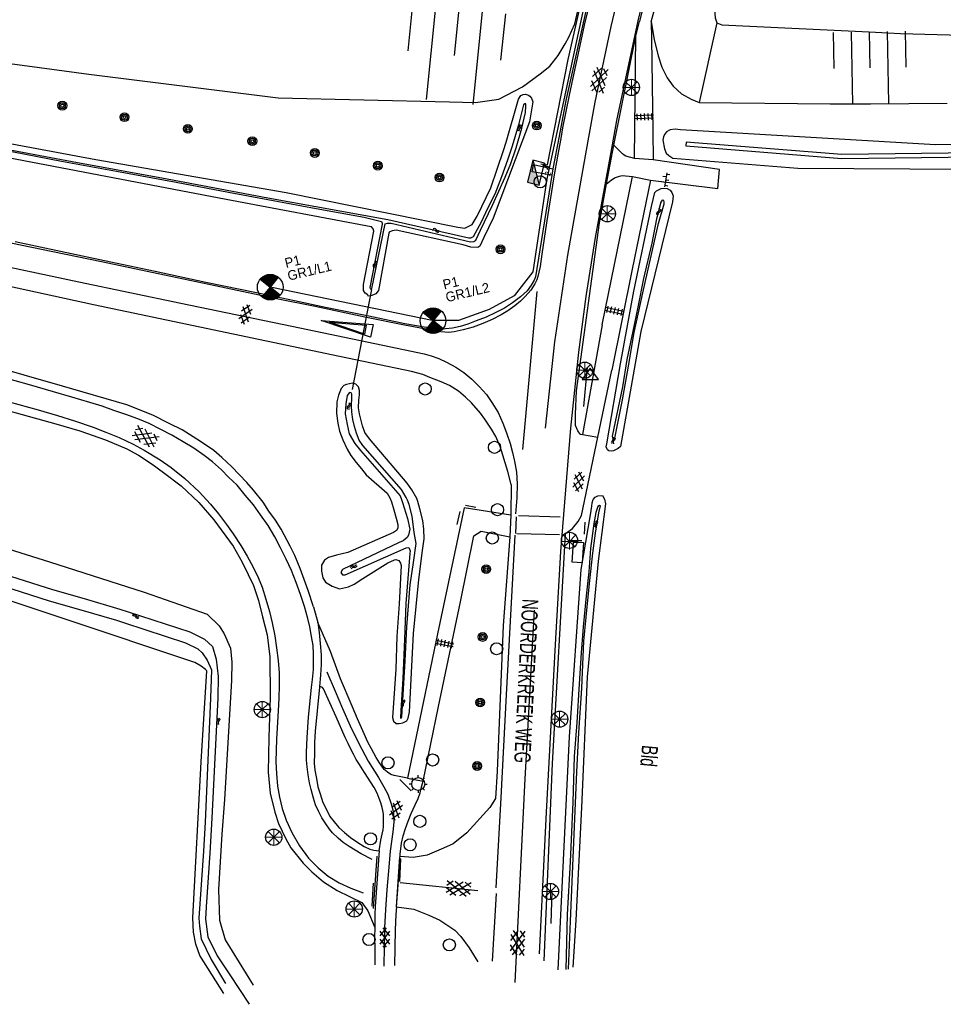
# Model space of a CAD drawing. Header units: metres. Extents: x 74699 to 149952, y 394498 to 789673.
# Tile 5 of 22: x 75541 to 75684, y 394498 to 394650. Entities that reach past the tile are written whole.
import ezdxf

# ---------------------------------------------------------------- set-up
doc = ezdxf.new("R2010")
doc.units = ezdxf.units.M
doc.layers.get('0').update_dxf_attribs({"linetype": 'CONTINUOUS'})
doc.layers.add('# Ov Nieuwe Leiding', color=1, linetype='CONTINUOUS', lineweight=30)
for name, color, linetype in [('4401', 7, 'CONTINUOUS'), ('4406', 7, 'CONTINUOUS'), ('4411', 7, 'CONTINUOUS'), ('4413', 7, 'CONTINUOUS'), ('4503', 1, 'CONTINUOUS'), ('4601', 172, 'CONTINUOUS'), ('4602', 7, 'CONTINUOUS'), ('B-AF-CULT-GD', 74, 'Hekwerk'), ('B-AF-SCHRIK-GD', 153, 'Hekwerk'), ('B-BB-BORD-GD', 8, 'CONTINUOUS'), ('B-BP-BOOM-GD', 74, 'CONTINUOUS'), ('B-BW-WEGW-GD', 8, 'CONTINUOUS'), ('B-MK-ASSTRP-GD', 121, 'CONTINUOUS'), ('B-MK-BLOKDW-GD', 121, 'CONTINUOUS'), ('B-MK-DRIEH-GD', 121, 'CONTINUOUS'), ('B-MK-STRP-GD', 121, 'CONTINUOUS'), ('B-OB-KAST-GD', 8, 'CONTINUOUS'), ('B-OV-PAAL-GD', 63, 'CONTINUOUS'), ('B-TE-OND-GD', 8, 'CONTINUOUS'), ('B-TR-GEO-GD', 8, 'CONTINUOUS'), ('B-TR-SLOO-GD', 142, 'CONTINUOUS'), ('B-TR-TALB-GD', 72, 'CONTINUOUS'), ('B-TR-TALO-GD', 72, 'CONTINUOUS'), ('B-VH-FPAD-GD', 13, 'CONTINUOUS'), ('B-VH-MATE-GD', 13, 'CONTINUOUS'), ('B-VH-OVRG-GD', 13, 'CONTINUOUS'), ('B-VH-PARW-GD', 13, 'CONTINUOUS'), ('B-VH-WEGN-GD', 13, 'CONTINUOUS'), ('B-WT-HDUIK-GD', 134, 'CONTINUOUS'), ('L-AR-BLOCKS-GD', 8, 'CONTINUOUS'), ('L-AR-SYMB-GD', 8, 'CONTINUOUS'), ('OVL Lichtpunt', 1, 'CONTINUOUS'), ('OVL Lichtpuntinformatie', 1, 'CONTINUOUS'), ('OVL Voedingskast', 3, 'CONTINUOUS')]:
    doc.layers.add(name, color=color, linetype=linetype)
doc.linetypes.add('Hekwerk', pattern='A,4,-1,[1,dgnlstyle.shx,S=0.004,R=0,X=0,Y=0],-1', length=6)
doc.linetypes.add('OV-4x4mm2', pattern='A,8,-1.5,["4x4",Standard,S=1.5,R=0,X=0,Y=-0.75],-5.5', length=15)

# ---------------------------------------------------------------- blocks, each defined once
blk = doc.blocks.new('TALUD', base_point=(74815.635627, 394500.906339))
at = {"layer": '4602'}
for points in [[(74815.135627, 394501.406339, 0), (74815.635627, 394501.406339, 0)], [(74815.135627, 394501.156339, 0), (74816.135627, 394501.156339, 0)], [(74815.135627, 394500.906339, 0), (74815.635627, 394500.906339, 0)], [(74815.135627, 394500.656339, 0), (74816.135627, 394500.656339, 0)], [(74815.135627, 394500.406339, 0), (74815.635627, 394500.406339, 0)]]:
    blk.add_polyline3d(points, dxfattribs=at)
blk = doc.blocks.new('2901')
for radius in [0.27, 0.18, 0.09]:
    blk.add_circle((0, 0), radius)
blk = doc.blocks.new('2401')
blk.add_circle((0.001, -0.001), 0.375)
blk = doc.blocks.new('WATER', base_point=(74757.21488, 394499.617761))
at = {"layer": '4601'}
for points in [[(74756.71488, 394499.767761, 0), (74756.77738, 394499.830261, 0), (74756.90238, 394499.892761, 0), (74757.02738, 394499.892761, 0), (74757.15238, 394499.830261, 0), (74757.21488, 394499.767761, 0), (74757.27738, 394499.705261, 0), (74757.40238, 394499.642761, 0), (74757.52738, 394499.642761, 0), (74757.65238, 394499.705261, 0), (74757.71488, 394499.767761, 0)], [(74756.71488, 394499.467761, 0), (74756.77738, 394499.530261, 0), (74756.90238, 394499.592761, 0), (74757.02738, 394499.592761, 0), (74757.15238, 394499.530261, 0), (74757.21488, 394499.467761, 0), (74757.27738, 394499.405261, 0), (74757.40238, 394499.342761, 0), (74757.52738, 394499.342761, 0), (74757.65238, 394499.405261, 0), (74757.71488, 394499.467761, 0)]]:
    blk.add_polyline3d(points, dxfattribs=at)
blk = doc.blocks.new('GV6', base_point=(74757.21488, 394499.617761))
at = {"layer": '4411'}
for points in [[(74757.21488, 394499.586511, 0), (74757.37113, 394499.711511, 0)], [(74757.27738, 394499.524011, 0), (74757.52738, 394499.711511, 0)], [(74757.27738, 394499.711511, 0), (74757.52738, 394499.524011, 0)], [(74757.43363, 394499.711511, 0), (74757.58988, 394499.586511, 0)], [(74757.21488, 394499.649011, 0), (74757.37113, 394499.524011, 0)], [(74757.43363, 394499.524011, 0), (74757.58988, 394499.649011, 0)]]:
    blk.add_polyline3d(points, dxfattribs=at)
blk = doc.blocks.new('2701')
at = {"lineweight": 0}
for q in [(-0.353, 0.351), (0.001, 0.497), (0.355, 0.351), (-0.499, -0.003), (-0.352, -0.356), (0.501, -0.003), (0.001, -0.503), (0.355, -0.356)]:
    blk.add_line((0.001, -0.003), q, dxfattribs=at)
blk = doc.blocks.new('4101')
for p, q in [((-0.4, 0), (-0.55, 0)), ((-0.283, 0.283), (-0.389, 0.389)), ((0, 0.4), (0, 0.55)), ((0.283, 0.283), (0.389, 0.389)), ((0.4, 0), (0.55, 0)), ((-0.283, -0.283), (-0.389, -0.389)), ((0, -0.4), (0, -0.55)), ((0.283, -0.283), (0.389, -0.389))]:
    blk.add_line(p, q)
blk.add_circle((0, 0), 0.4)
blk = doc.blocks.new('GV4', base_point=(74757.21488, 394499.617761))
at = {"layer": '4401'}
for points in [[(74757.21488, 394499.649011, 0), (74757.30863, 394499.711511, 0)], [(74757.21488, 394499.555261, 0), (74757.46488, 394499.711511, 0)], [(74757.21488, 394499.711511, 0), (74757.52738, 394499.524011, 0)], [(74757.27738, 394499.524011, 0), (74757.58988, 394499.711511, 0)], [(74757.33988, 394499.711511, 0), (74757.58988, 394499.555261, 0)], [(74757.49613, 394499.711511, 0), (74757.58988, 394499.649011, 0)], [(74757.21488, 394499.617761, 0), (74757.37113, 394499.524011, 0)], [(74757.43363, 394499.524011, 0), (74757.58988, 394499.617761, 0)]]:
    blk.add_polyline3d(points, dxfattribs=at)
blk = doc.blocks.new('OV2-4406', base_point=(74757.21488, 394497.932067))
at = {"layer": '4406'}
for points in [[(74757.21488, 394498.051521, 0), (74757.334334, 394498.051521, 0)], [(74757.24488, 394497.782067, 0), (74757.244743, 394498.081384, 0)], [(74757.30447, 394498.081384, 0), (74757.30488, 394497.782067, 0)], [(74757.21488, 394497.991794, 0), (74757.334334, 394497.991794, 0)], [(74757.21488, 394497.932067, 0), (74757.334334, 394497.932067, 0)], [(74757.21488, 394497.87234, 0), (74757.334334, 394497.87234, 0)], [(74757.21488, 394497.812613, 0), (74757.334334, 394497.812613, 0)]]:
    blk.add_polyline3d(points, dxfattribs=at)
blk = doc.blocks.new('OV6', base_point=(74757.21488, 394497.932067))
at = {"layer": '4413'}
for points in [[(74757.21488, 394497.932067, 0), (74757.52738, 394497.932067, 0)], [(74757.24613, 394497.932067, 0), (74757.24613, 394497.963317, 0)], [(74757.30863, 394497.932067, 0), (74757.30863, 394497.900817, 0)], [(74757.37113, 394497.932067, 0), (74757.37113, 394497.963317, 0)], [(74757.43363, 394497.932067, 0), (74757.43363, 394497.900817, 0)], [(74757.49613, 394497.932067, 0), (74757.49613, 394497.963317, 0)]]:
    blk.add_polyline3d(points, dxfattribs=at)
blk = doc.blocks.new('2301')
at = {"flags": 128}
blk.add_lwpolyline([(-0.502, -0.271), (0.498, -0.271), (-0.002, 0.429), (-0.502, -0.271)], dxfattribs=at)
blk = doc.blocks.new('1237')
at = {"flags": 128}
blk.add_lwpolyline([(7.98, 1.01), (7.97, -0.99), (0, 0)], close=True, dxfattribs=at)
blk.add_lwpolyline([(6.96, 0.71), (6.96, -0.71), (1.31, 0.01), (6.95, 0.71)], dxfattribs=at)
blk = doc.blocks.new('2810')
at = {"flags": 128}
blk.add_lwpolyline([(-0.625, -0.313), (-0.625, 0.313), (0.625, 0.313), (0.625, -0.313)], close=True, dxfattribs=at)
blk = doc.blocks.new('OV_MASTA')
at = {"layer": 'OVL Lichtpuntinformatie'}
for p, q in [((1.17, 0.93), (0.37, 1.17)), ((1.11, 1.01), (0.39, 1.23)), ((0.98, 1.12), (0.4, 1.29)), ((0.84, 1.22), (0.42, 1.35)), ((-1.48, -0.01), (-1.35, 0.41)), ((-1.47, -0.18), (-1.29, 0.39)), ((-1.45, 0.31), (-1.41, 0.43)), ((-1.45, -0.35), (-1.23, 0.37)), ((-1.41, -0.45), (-1.17, 0.36)), ((-1.38, -0.54), (-1.11, 0.34)), ((-1.34, -0.64), (-1.05, 0.32)), ((-1.3, -0.73), (-0.99, 0.3)), ((-1.25, -0.79), (-0.93, 0.28)), ((-1.21, -0.86), (-0.87, 0.26)), ((-1.16, -0.92), (-0.8, 0.24)), ((-1.11, -0.99), (-0.74, 0.23)), ((-1.07, -1.05), (-0.68, 0.21)), ((-1.01, -1.09), (-0.62, 0.19)), ((-0.96, -1.13), (-0.56, 0.17)), ((-0.9, -1.17), (-0.5, 0.15)), ((-0.85, -1.22), (-0.44, 0.13)), ((-0.8, -1.26), (-0.38, 0.12)), ((-0.74, -1.29), (-0.32, 0.1)), ((-0.68, -1.32), (-0.26, 0.08)), ((-0.63, -1.35), (-0.2, 0.06)), ((-0.57, -1.37), (-0.14, 0.04)), ((-0.51, -1.4), (-0.08, 0.02)), ((-0.45, -1.43), (-0.02, 0)), ((1.45, -0.42), (0.02, 0.02)), ((1.46, -0.36), (0.03, 0.08)), ((1.47, -0.29), (0.05, 0.14)), ((1.48, -0.23), (0.07, 0.2)), ((1.49, -0.17), (0.09, 0.26)), ((1.5, -0.1), (0.11, 0.32)), ((1.5, -0.04), (0.13, 0.38)), ((1.49, 0.03), (0.14, 0.44)), ((1.49, 0.1), (0.16, 0.5)), ((1.48, 0.17), (0.18, 0.56)), ((1.48, 0.23), (0.2, 0.62)), ((1.47, 0.3), (0.22, 0.68)), ((1.45, 0.38), (0.24, 0.75)), ((1.42, 0.45), (0.26, 0.81)), ((1.39, 0.53), (0.27, 0.87)), ((1.37, 0.6), (0.29, 0.93)), ((1.34, 0.68), (0.31, 0.99)), ((1.29, 0.76), (0.33, 1.05)), ((1.23, 0.84), (0.35, 1.11))]:
    blk.add_line(p, q, dxfattribs=at)
for points in [[(0.44, 1.44), (-0.44, -1.44)], [(-1.44, 0.44), (1.44, -0.44)]]:
    blk.add_lwpolyline(points, dxfattribs=at)
blk.add_circle((0, 0), 1.5, dxfattribs=at)

msp = doc.modelspace()

# ---------------------------------------------------------------- hatches: boundary and pattern name
at = {"layer": 'OVL Voedingskast', "linetype": 'Continuous', "ltscale": 10}
msp.add_hatch(color=1, dxfattribs=at).paths.add_polyline_path([(75619.365728, 394624.999034), (75621.167815, 394624.566824), (75620.182602, 394628.404972)])

# ---------------------------------------------------------------- linework, layer by layer
at = {"layer": '# Ov Nieuwe Leiding', "color": 1, "linetype": 'OV-4x4mm2'}
for points in [[(75621.428142, 394627.847014), (75622.455527, 394627.722436), (75625.641302, 394643.959602), (75632.054436, 394672.318619), (75633.952072, 394680.466227), (75634.233201, 394683.345987), (75632.896305, 394686.706434), (75630.056259, 394689.938875), (75625.796202, 394692.461752), (75621.655785, 394693.016856), (75623.173429, 394704.123321), (75613.232296, 394705.535573)], [(75622.352613, 394625.290303), (75622.234358, 394624.883297), (75620.166117, 394611.172831), (75617.277234, 394607.471477), (75613.425384, 394605.324689), (75608.684645, 394603.622069), (75604.610569, 394603.622069), (75579.810518, 394608.726067)]]:
    msp.add_lwpolyline(points, dxfattribs=at)
at = {"color": 1, "linetype": 'OV-4x4mm2', "lineweight": 25}
msp.add_line((75622.352613, 394625.290303), (75634.277395, 394681.030587), dxfattribs=at)
at = {"linetype": 'OV-4x4mm2', "lineweight": 25}
msp.add_line((75621.747057, 394627.582689), (75622.821563, 394627.409772), dxfattribs=at)
at = {"linetype": 'ByBlock', "lineweight": 25}
msp.add_line((75621.74728, 394627.584695), (75621.771419, 394627.801846), dxfattribs=at)
for centre in [(75635.40046, 394639.669903), (75631.680385, 394620.138951), (75628.206552, 394595.952876), (75625.830189, 394569.653542), (75578.355462, 394543.49073), (75624.314741, 394542.013653), (75580.122367, 394523.755632), (75622.894288, 394515.374847), (75592.565582, 394512.660228)]:
    msp.add_circle(centre, 1.253299, dxfattribs=at)
at = {"layer": 'B-AF-CULT-GD'}
msp.add_lwpolyline([(75648.624975, 394649.66917), (75645.873941, 394637.317156)], dxfattribs=at)
at = {"layer": 'B-AF-SCHRIK-GD'}
for points in [[(75628.556556, 394596.408998), (75627.985097, 394590.355029)], [(75609.74086, 394575.085437), (75611.379615, 394574.795982)], [(75608.454145, 394572.079128), (75608.947001, 394574.126175)], [(75628.167264, 394570.627382), (75628.271199, 394572.474753)], [(75625.673927, 394569.654336), (75627.727679, 394569.643905)], [(75623.118378, 394515.425285), (75622.930996, 394510.410299)]]:
    msp.add_lwpolyline(points, dxfattribs=at)
at = {"layer": 'B-MK-ASSTRP-GD'}
for points in [[(75632.288925, 394649.109935), (75637.114666, 394669.504782), (75637.702144, 394672.253301)], [(75629.801921, 394637.392035), (75632.288925, 394649.109935)], [(75628.737232, 394631.393264), (75629.801921, 394637.392035)], [(75622.150547, 394586.988857), (75623.567648, 394600.341042), (75625.602029, 394613.728618), (75628.737232, 394631.393264)], [(75620.397798, 394558.849132), (75618.857391, 394531.827366), (75617.369882, 394501.279985)], [(75588.34391, 394549.30233), (75589.597843, 394546.331784), (75590.773545, 394543.654417), (75591.93509, 394540.958052), (75593.254588, 394538.248276), (75594.700373, 394535.541853), (75596.296288, 394533.014616), (75597.157575, 394531.571811), (75597.739465, 394530.394247), (75598.296396, 394528.916424), (75598.628692, 394527.571967), (75598.667062, 394526.101967), (75598.503522, 394524.585401), (75598.138444, 394521.592131), (75597.851224, 394518.571665), (75597.578532, 394515.604844), (75597.407169, 394512.60375), (75597.245119, 394509.77849), (75597.183279, 394506.798258), (75597.145281, 394503.845593)]]:
    msp.add_lwpolyline(points, dxfattribs=at)
at = {"layer": 'B-MK-BLOKDW-GD'}
for points in [[(75595.533348, 394512.754997), (75596.120454, 394520.813545)], [(75599.609188, 394520.523345), (75599.05859, 394512.961751)]]:
    msp.add_lwpolyline(points, dxfattribs=at)
at = {"layer": 'B-MK-DRIEH-GD'}
for points in [[(75620.772751, 394608.117626), (75618.548027, 394583.711562)], [(75617.588184, 394573.295435), (75617.509581, 394570.734298)], [(75617.936499, 394573.476111), (75624.409563, 394573.285749)], [(75624.288119, 394570.520839), (75617.686532, 394570.647126)], [(75601.339213, 394530.931061), (75599.603973, 394532.705417)], [(75599.587581, 394516.923597), (75599.789865, 394520.422762)], [(75595.501683, 394516.655003), (75595.302753, 394513.126408)], [(75614.504016, 394515.056109), (75613.90797, 394504.58171)]]:
    msp.add_lwpolyline(points, dxfattribs=at)
at = {"layer": 'B-MK-STRP-GD'}
for points in [[(75644.750021, 394684.161937), (75641.143567, 394669.314047), (75640.690945, 394667.451402), (75636.404998, 394649.93844)], [(75635.921381, 394681.541771), (75635.396562, 394678.976705), (75633.135683, 394669.692909), (75632.86709, 394668.587988), (75628.127031, 394649.289867)], [(75636.404998, 394649.93844), (75633.122272, 394634.555599), (75632.434511, 394630.802297)], [(75628.127031, 394649.289867), (75627.109654, 394644.693231), (75626.505412, 394641.858658), (75625.775627, 394638.45486), (75625.280909, 394635.95668), (75624.77874, 394633.423483), (75624.539522, 394632.064219)], [(75624.539522, 394632.064219), (75624.345116, 394630.959576), (75624.002389, 394629.041796), (75623.424159, 394625.822054), (75622.27256, 394618.71168), (75621.547478, 394613.885199), (75621.293918, 394611.976961), (75621.113569, 394611.134455), (75620.958108, 394610.456751), (75620.808455, 394609.939804), (75620.470435, 394609.301754)], [(75632.434511, 394630.802297), (75629.808999, 394616.474157)], [(75629.808999, 394616.474157), (75628.375507, 394607.356882), (75627.213962, 394598.763754), (75625.974558, 394586.9937), (75624.458737, 394567.947781), (75623.627997, 394553.557729), (75622.241444, 394527.622631), (75621.139131, 394505.737668)], [(75620.470435, 394609.301754), (75619.843298, 394608.315687), (75619.00115, 394607.339548), (75618.280002, 394606.615515), (75617.396787, 394605.908107), (75616.309489, 394605.106867), (75615.289679, 394604.500554), (75613.907545, 394603.796055), (75612.456344, 394603.177776), (75610.945252, 394602.598676), (75609.405666, 394602.192859), (75608.020309, 394601.884975), (75607.173687, 394601.776612), (75605.956046, 394601.872171), (75603.94181, 394602.239958), (75600.333087, 394602.929256), (75594.17809, 394604.169354), (75586.536324, 394605.78349), (75580.569297, 394606.999491), (75571.080025, 394609.015511), (75562.238412, 394610.831975), (75553.498851, 394612.683153), (75545.982122, 394614.237338), (75539.505277, 394615.598651)], [(75534.422583, 394612.905078), (75549.999015, 394609.592806), (75565.734546, 394606.318712), (75582.900199, 394602.766247), (75596.993861, 394599.813265), (75603.346575, 394598.472993), (75604.433198, 394598.186901), (75605.621637, 394597.756983), (75606.838711, 394597.20774), (75608.244147, 394596.434483), (75609.509894, 394595.577228), (75610.726424, 394594.574479), (75611.868704, 394593.460445), (75612.989659, 394592.189861), (75613.850747, 394590.972175), (75614.804323, 394589.417449), (75615.546615, 394587.761544), (75616.108179, 394586.297834), (75616.6796, 394584.617752), (75617.031795, 394583.255235), (75617.283413, 394582.086997)], [(75595.322124, 394520.339316), (75593.636058, 394521.200603), (75592.695422, 394521.751201), (75591.776765, 394522.337934), (75590.874127, 394522.959685), (75590.094052, 394523.63657), (75589.214511, 394524.440488), (75588.758535, 394524.996301), (75588.15392, 394525.852745), (75587.574265, 394526.783323), (75587.070979, 394527.692666), (75586.584828, 394528.782686), (75586.273394, 394529.791867), (75585.881493, 394531.140422), (75585.659094, 394532.16525), (75585.454948, 394533.430358), (75585.280232, 394534.625059), (75585.196413, 394535.690492), (75585.206098, 394536.841234), (75585.287682, 394539.179226), (75585.484005, 394542.304), (75585.938118, 394546.891322), (75586.116187, 394548.160901), (75586.264453, 394549.676722), (75586.278982, 394550.970888), (75586.262591, 394552.127218), (75586.193673, 394553.382268), (75585.976861, 394554.78633), (75585.697464, 394556.280171), (75585.405774, 394557.560554), (75584.888331, 394559.403827), (75584.27105, 394561.287707), (75583.585224, 394563.160783), (75582.849107, 394564.999958), (75582.04817, 394566.763883), (75581.166766, 394568.477144), (75580.274932, 394570.206797), (75579.243399, 394571.938684), (75578.083716, 394573.58936), (75576.980657, 394575.120827), (75575.717784, 394576.625472), (75574.441499, 394578.157684), (75573.140628, 394579.42689), (75572.043903, 394580.532929), (75570.633135, 394581.79692), (75569.348283, 394582.78822), (75567.762799, 394583.894258), (75566.107652, 394584.893381), (75564.373157, 394585.888406), (75562.656916, 394586.810415), (75560.866542, 394587.692564), (75559.126458, 394588.423094), (75557.252637, 394589.129781), (75555.420167, 394589.732161), (75553.575403, 394590.396752), (75551.700092, 394590.973055), (75548.907615, 394591.777718), (75546.068198, 394592.623358), (75542.357064, 394593.702575), (75537.938125, 394594.928568)], [(75539.234526, 394591.043463), (75543.703012, 394589.850997), (75546.689949, 394588.947987), (75549.322239, 394588.111659), (75552.214182, 394587.142339), (75554.190821, 394586.392438), (75556.251652, 394585.525935), (75558.373577, 394584.533518), (75560.100622, 394583.597725), (75562.539197, 394582.087865), (75564.25134, 394580.934143), (75566.384442, 394579.220137), (75568.587578, 394577.171972), (75570.360071, 394575.236311), (75571.58979, 394573.761841), (75572.837762, 394572.11191), (75573.856629, 394570.658302), (75575.019292, 394568.867182), (75576.024748, 394567.226192), (75576.959423, 394565.524479), (75577.72199, 394563.896155), (75578.340388, 394562.416097), (75578.900299, 394560.549354), (75579.444192, 394558.678141), (75579.893462, 394556.87808), (75580.308459, 394554.868286), (75580.568857, 394553.034326), (75580.805785, 394551.087489), (75580.946974, 394549.181258), (75580.974914, 394547.212442), (75580.921269, 394545.279762), (75580.816961, 394543.274065), (75580.563269, 394538.943415), (75580.482803, 394537.205195), (75580.44853, 394535.401409), (75580.530859, 394533.630406), (75580.70781, 394531.664571), (75580.98907, 394529.972916), (75581.40593, 394528.216069), (75582.044811, 394526.374511), (75582.893673, 394524.473125), (75584.101612, 394522.409675), (75585.492705, 394520.525944), (75586.980947, 394519.038888), (75588.508565, 394517.764932), (75590.211635, 394516.70279), (75592.050157, 394515.900336), (75593.921837, 394515.172818)], [(75617.283413, 394582.086997), (75617.32811, 394581.879476), (75617.641475, 394580.187947), (75617.755329, 394578.381239), (75617.699257, 394576.230887), (75617.503168, 394573.752482)], [(75617.362432, 394570.47539), (75616.050384, 394545.770755), (75615.238644, 394529.921135)], [(75615.238644, 394529.921135), (75614.471606, 394515.933415)], [(75599.651284, 394516.766762), (75611.648954, 394515.503516)]]:
    msp.add_lwpolyline(points, dxfattribs=at)
at = {"layer": 'B-TR-SLOO-GD'}
for points in [[(75505.584724, 394637.275806), (75552.598632, 394628.524726), (75582.030288, 394623.43449), (75608.574844, 394618.04474), (75609.653688, 394617.925158), (75610.812999, 394618.49699), (75611.556567, 394619.747197), (75613.692648, 394624.165019), (75615.632407, 394629.931396), (75616.026915, 394631.227052), (75617.938734, 394637.845775), (75618.320576, 394638.396746), (75618.675969, 394638.579285), (75619.009755, 394638.613557), (75619.497768, 394638.455605), (75619.696326, 394638.303613), (75619.952626, 394637.986591), (75620.146714, 394637.439718), (75619.668759, 394634.323513), (75614.038728, 394619.470408), (75612.577669, 394616.481235), (75611.963368, 394615.13417), (75611.649699, 394614.899477), (75610.583893, 394614.993354), (75609.378762, 394615.338316), (75599.058963, 394617.611488), (75598.411135, 394617.523571), (75597.943238, 394617.308622), (75597.894437, 394617.134279), (75596.313796, 394608.259892), (75595.890231, 394607.764428), (75595.267362, 394607.513344), (75594.724215, 394607.412388), (75594.662003, 394607.597163), (75594.242535, 394607.869482), (75593.985862, 394608.291557), (75594.007097, 394609.225487), (75595.578052, 394617.458379), (75595.482312, 394617.814889), (75595.248363, 394618.106579), (75595.182426, 394618.113657), (75572.783373, 394622.363841), (75537.988044, 394628.981447)], [(75333.586208, 394636.268115), (75403.632469, 394612.586444), (75438.277668, 394600.634595), (75472.732506, 394589.765688), (75515.752158, 394575.635662), (75545.459486, 394566.349259), (75560.082368, 394561.65353), (75569.838158, 394558.243027), (75571.666903, 394556.429928), (75572.462253, 394555.188661), (75573.452807, 394553.008994), (75573.645777, 394550.837522), (75573.574624, 394547.969794), (75572.48684, 394529.605603), (75572.083018, 394524.213617), (75571.568183, 394515.702819), (75571.727998, 394510.923644), (75572.622813, 394507.904669), (75576.951973, 394500.906339)], [(75538.056589, 394630.059918), (75547.292329, 394628.271406), (75555.831439, 394626.720196), (75565.018378, 394625.01513), (75573.151804, 394623.487761), (75580.049551, 394622.164166), (75586.676843, 394620.931094), (75594.122581, 394619.585892), (75596.770144, 394618.949613), (75596.878178, 394618.685862), (75596.893452, 394618.546909), (75594.952203, 394608.754238), (75595.005474, 394608.538916), (75595.133252, 394608.522898), (75595.284499, 394608.564993), (75597.360975, 394618.562555), (75597.692899, 394618.701881), (75598.265848, 394618.695548), (75610.533229, 394615.776038), (75611.025713, 394615.864327), (75611.355774, 394616.031593), (75612.081088, 394617.624899), (75613.944478, 394621.451518), (75615.907706, 394625.778815), (75616.757072, 394627.918249), (75617.571793, 394630.305042), (75618.491195, 394633.346369), (75619.020186, 394635.809904), (75619.105868, 394636.793008), (75619.061909, 394637.105932), (75618.945307, 394637.153244), (75618.736319, 394636.977782), (75617.959223, 394633.90032), (75616.994, 394630.581459), (75616.276137, 394628.399556), (75615.348912, 394625.870829), (75614.277891, 394623.153975), (75613.17446, 394620.934075), (75612.163044, 394618.822208), (75610.945992, 394616.560211), (75610.541053, 394616.369476), (75610.276184, 394616.342282), (75597.774483, 394619.208893), (75579.199813, 394622.565007), (75563.626609, 394625.491222), (75548.944868, 394628.162255), (75536.27888, 394630.517011)], [(75728.990011, 394631.525448), (75682.408236, 394630.769214), (75643.00435, 394633.111304), (75642.184041, 394633.195123), (75641.374535, 394633.12546), (75640.819467, 394632.784968), (75640.530385, 394632.385617), (75640.388451, 394632.032087), (75640.274085, 394631.515389), (75640.50915, 394630.183225), (75640.79339, 394629.513418), (75641.206897, 394629.123008), (75641.79963, 394628.749662), (75661.147259, 394627.176916), (75695.770107, 394626.974633)], [(75704.915322, 394629.764875), (75667.952247, 394629.275372), (75643.866382, 394631.224072), (75643.817953, 394630.626162), (75667.93213, 394628.674855), (75704.92687, 394629.165104)], [(75602.389116, 394575.641441), (75602.239243, 394576.138576), (75601.467363, 394577.481171), (75600.737206, 394578.467255), (75594.904892, 394585.344514), (75594.190381, 394586.320912), (75593.834988, 394587.35319), (75593.564905, 394588.366097), (75593.387953, 394589.189013), (75593.22106, 394590.160942), (75593.284018, 394591.309821), (75593.353681, 394592.133483), (75593.394659, 394592.803663), (75593.234844, 394593.397101), (75592.800848, 394593.776708), (75592.311717, 394593.948817), (75591.382257, 394593.745788), (75590.970612, 394593.577405), (75590.525068, 394593.113979), (75590.131677, 394592.117092), (75589.883945, 394591.042718), (75589.825831, 394589.281773), (75590.005017, 394587.746581), (75590.307883, 394586.548155), (75590.775035, 394585.196992), (75591.467939, 394583.741894), (75592.052437, 394582.780024), (75592.868648, 394581.661692), (75593.70274, 394580.687901), (75594.429917, 394579.794576), (75597.675763, 394576.964101), (75598.076132, 394576.229699)], [(75600.770975, 394575.862143), (75600.578881, 394576.274922), (75599.888585, 394577.504268), (75593.900926, 394584.33645), (75593.331701, 394585.129192), (75592.887274, 394586.225545), (75592.607505, 394587.276449), (75592.35642, 394588.34747), (75592.199213, 394589.441961), (75592.162705, 394590.452632), (75592.181704, 394591.723701), (75592.166058, 394592.273181), (75592.103846, 394592.470994), (75591.818116, 394592.493718), (75591.48433, 394592.038115), (75591.254852, 394590.754753), (75591.172151, 394589.228129), (75591.450057, 394587.536847), (75591.796137, 394586.136138), (75592.671208, 394584.645649), (75593.515731, 394583.548179), (75599.649049, 394576.558417), (75599.859289, 394575.98649)], [(75624.080248, 394503.240978), (75625.862054, 394539.295828), (75627.648331, 394565.134814), (75629.069529, 394573.600909), (75629.294536, 394574.922269), (75629.337377, 394575.454986), (75629.517309, 394575.976154), (75629.785157, 394576.329684), (75630.210213, 394576.557672), (75630.931429, 394576.565122), (75631.245471, 394576.020857), (75631.397835, 394575.277289), (75630.261249, 394566.431215), (75628.545008, 394548.573663), (75627.672545, 394528.330063), (75626.809395, 394510.946369), (75626.36087, 394503.654858)], [(75598.076132, 394576.229699), (75598.307648, 394575.631714), (75598.687551, 394574.380984), (75599.063806, 394573.074153), (75599.312283, 394572.122341), (75599.298126, 394571.559077), (75599.108882, 394571.192508), (75598.63726, 394570.862448), (75591.566286, 394567.755183), (75589.813537, 394567.348754), (75588.56184, 394567.019438), (75587.970636, 394566.579854), (75587.484858, 394565.793445), (75587.484113, 394564.880004), (75587.727747, 394563.867098), (75588.137157, 394563.181644), (75589.133672, 394562.547972), (75590.306393, 394562.171345), (75591.67134, 394562.475329), (75592.57137, 394562.87766), (75593.912847, 394563.762417), (75597.750268, 394566.197267), (75598.784409, 394566.65287), (75598.972536, 394566.699436), (75599.44453, 394566.516152), (75599.724672, 394566.13878), (75599.841274, 394565.747624), (75599.50339, 394559.831491)], [(75599.859289, 394575.98649), (75600.035361, 394575.507512), (75600.818045, 394573.014548), (75601.179398, 394571.390694), (75600.925706, 394570.475018), (75600.724168, 394570.105096), (75600.102789, 394569.598084), (75599.483646, 394569.298571), (75590.75231, 394565.167969), (75590.475149, 394564.699327), (75590.743742, 394564.312642), (75591.178484, 394564.333131), (75600.603468, 394568.515515), (75601.025916, 394568.559846), (75601.20026, 394568.043148), (75601.148851, 394567.630386), (75600.550569, 394559.910467), (75600.309543, 394554.385116), (75600.093848, 394548.27266), (75599.785394, 394543.290457), (75599.689654, 394542.193359), (75599.786885, 394542.124068), (75599.935151, 394542.387446), (75600.457437, 394551.035335), (75600.696228, 394556.300288), (75601.228572, 394562.77745), (75601.746015, 394566.211423), (75602.130837, 394569.18644), (75601.827599, 394570.844566), (75601.519145, 394573.414272), (75601.076953, 394575.204646), (75600.770975, 394575.862143)], [(75599.50339, 394559.831491), (75599.124155, 394554.785212), (75598.983339, 394549.7177), (75598.492346, 394542.290961), (75598.649181, 394541.682994), (75599.069021, 394541.333562), (75599.532075, 394541.34809), (75600.051753, 394541.456496), (75600.683562, 394541.759362), (75600.918628, 394542.184045), (75601.084403, 394543.158209), (75601.738564, 394555.264657), (75602.552168, 394563.624581), (75603.096432, 394568.084871), (75603.368006, 394569.898715), (75603.340439, 394571.385106), (75603.168331, 394572.728818), (75602.719806, 394574.544525), (75602.389116, 394575.641441)], [(75628.931693, 394563.00581), (75629.452861, 394567.653855), (75629.869721, 394570.741376), (75630.358479, 394573.921656), (75630.606211, 394574.962875), (75630.498178, 394575.016146), (75630.229212, 394574.869742), (75629.925601, 394573.954811), (75629.581756, 394572.250118), (75629.093371, 394568.379914), (75628.834463, 394564.796558), (75628.438092, 394561.058974), (75627.933315, 394556.285014), (75627.656154, 394552.266916), (75627.348072, 394547.486624), (75626.980014, 394541.51163), (75626.558311, 394536.23811), (75626.333303, 394529.198428), (75625.918678, 394519.932514), (75625.497721, 394511.82442), (75625.267498, 394503.308778)], [(75506.794325, 394569.473659), (75506.957866, 394570.421001), (75507.705904, 394572.067579), (75508.621208, 394572.581297), (75515.474624, 394570.180347), (75529.590494, 394565.286061), (75536.716975, 394563.066905), (75545.386843, 394560.314288), (75550.293423, 394558.915069), (75555.800147, 394557.318782), (75557.048492, 394556.877335), (75566.46528, 394553.814029), (75568.396098, 394552.863335), (75569.059945, 394552.25127), (75569.836296, 394551.150074), (75570.515416, 394549.631646), (75570.355601, 394545.276409), (75569.516666, 394526.097124), (75569.236896, 394521.582072), (75568.564481, 394511.232098)], [(75572.414569, 394499.617761), (75568.672515, 394505.479878), (75568.078331, 394507.208412), (75567.713998, 394509.096017), (75567.593298, 394511.312937), (75568.884484, 394535.390978), (75569.755084, 394549.472948), (75569.555781, 394549.710622), (75568.878523, 394550.208321), (75567.924477, 394550.793936), (75527.327008, 394564.321956), (75510.842226, 394569.738155), (75509.97237, 394569.994455), (75509.407244, 394569.865187), (75509.114436, 394569.710215), (75508.944935, 394569.44721), (75508.800022, 394568.804225), (75506.453834, 394551.993107)], [(75537.257142, 394564.783892), (75545.906148, 394562.03798), (75550.791121, 394560.645094), (75556.351117, 394559.033161), (75557.627029, 394558.582028), (75567.145146, 394555.485939), (75569.425023, 394554.363137), (75570.639841, 394553.242942), (75571.229182, 394551.303929), (75571.516029, 394548.629915), (75571.464992, 394545.302113), (75570.556022, 394526.727816), (75570.250175, 394521.310871), (75569.654874, 394512.981122), (75569.585211, 394511.094263)], [(75625.658281, 394503.345659), (75625.997655, 394510.773143), (75626.4581, 394521.735554), (75626.963995, 394533.868825), (75627.294428, 394539.914599), (75627.733267, 394546.776956), (75628.064818, 394554.072937), (75628.405682, 394557.771405), (75628.931693, 394563.00581)], [(75568.564481, 394511.232098), (75568.637497, 394509.994557), (75568.877033, 394508.076777), (75570.435322, 394504.840245), (75572.673104, 394501.164129)], [(75569.585211, 394511.094263), (75569.92384, 394508.377036), (75571.353979, 394505.426978), (75573.317952, 394502.494057), (75576.317928, 394497.932067)]]:
    msp.add_lwpolyline(points, dxfattribs=at)
for points in [[(75638.535864, 394621.234706), (75639.038778, 394623.41251), (75639.270491, 394623.703083), (75640.010707, 394624.04581), (75640.425331, 394624.085298), (75640.946127, 394624.022713), (75641.410298, 394623.765668), (75641.652442, 394623.411765), (75641.844667, 394622.909224), (75641.757495, 394622.000253), (75636.857621, 394601.929134), (75633.695222, 394584.145343), (75633.343182, 394583.846575), (75632.940106, 394583.619332), (75632.637985, 394583.500868), (75632.300101, 394583.457282), (75631.940983, 394583.504593), (75631.71523, 394583.664408), (75631.492085, 394584.102129), (75631.592296, 394584.547302), (75633.739553, 394596.925696), (75635.805226, 394608.19619)], [(75639.303646, 394619.333317), (75638.548158, 394615.592753), (75637.298695, 394610.107636), (75636.390842, 394605.712539), (75635.62753, 394601.981288), (75634.723775, 394597.592896), (75634.02491, 394593.369534), (75632.45172, 394585.74759), (75632.572792, 394585.211521), (75632.622338, 394585.172405), (75632.793329, 394585.220462), (75632.952772, 394585.962539), (75634.049125, 394591.398483), (75634.967036, 394596.561735), (75635.85291, 394601.762986), (75637.192897, 394607.898911), (75638.251252, 394612.725397), (75639.588259, 394618.620669), (75640.454761, 394621.657526), (75640.487916, 394621.985352), (75640.406332, 394622.176832), (75640.15115, 394622.239416), (75639.968611, 394621.937295)]]:
    msp.add_lwpolyline(points, close=True, dxfattribs=at)
at = {"layer": 'B-TR-TALB-GD'}
msp.add_lwpolyline([(75648.246783, 394651.711258), (75648.345158, 394650.412621), (75648.624975, 394649.66917), (75649.376418, 394649.330799), (75672.162151, 394648.252058), (75677.024348, 394648.021867), (75705.413393, 394647.253996)], dxfattribs=at)
at = {"layer": 'B-TR-TALO-GD'}
for points in [[(75517.523161, 394646.317458), (75551.551081, 394641.721195), (75580.827392, 394638.067057), (75607.279034, 394637.41608), (75611.328951, 394637.316411), (75614.935778, 394637.865147), (75618.588052, 394639.779201), (75621.320925, 394641.78825), (75622.784592, 394642.975127), (75624.063484, 394644.598981), (75625.183679, 394646.423256), (75625.71267, 394647.424614), (75626.637287, 394649.503699), (75627.358876, 394652.654177)], [(75638.473279, 394649.830034), (75638.903475, 394647.090817), (75639.5244, 394644.57571), (75640.103466, 394642.804882), (75640.957303, 394641.159048), (75641.868509, 394639.848864), (75643.156342, 394638.663476), (75644.625596, 394637.876322), (75645.873941, 394637.317156), (75666.115306, 394637.10854), (75672.357317, 394637.151668), (75684.231393, 394637.23371)]]:
    msp.add_lwpolyline(points, dxfattribs=at)
at = {"layer": 'B-VH-FPAD-GD'}
for points in [[(75638.473279, 394649.830034), (75639.076031, 394652.070796)], [(75638.473279, 394649.830034), (75638.509675, 394647.246443), (75638.711361, 394632.929477), (75638.774283, 394628.462886), (75635.88085, 394628.701677), (75636.086113, 394647.606036)], [(75630.891196, 394602.969235), (75635.596983, 394625.909945), (75638.357795, 394625.351524), (75635.516516, 394611.553049), (75632.357098, 394595.954141)], [(75630.891196, 394602.969235), (75627.824909, 394586.031457)], [(75630.207605, 394585.606029), (75632.357098, 394595.954141)], [(75609.543792, 394574.665597), (75605.422504, 394555.201327), (75600.769989, 394532.912543)], [(75616.750686, 394573.552136), (75609.543792, 394574.665597)], [(75603.200741, 394532.410746), (75605.599455, 394543.958774), (75608.97345, 394560.136964), (75611.042849, 394570.346868), (75612.204767, 394571.094161), (75616.617977, 394570.2051)], [(75600.769989, 394532.912543), (75598.715864, 394533.282837), (75598.236419, 394533.44973), (75597.683586, 394533.808475), (75597.186632, 394534.240236), (75596.820063, 394534.721171), (75596.480689, 394535.265809), (75595.968089, 394536.098411), (75595.246128, 394537.419772), (75594.671316, 394538.475146), (75594.096504, 394539.720883), (75593.683369, 394540.661519), (75593.05752, 394542.075639), (75592.230506, 394544.025829), (75590.443856, 394548.250308), (75588.868804, 394552.455416), (75586.96071, 394556.968978)], [(75596.427418, 394521.64652), (75596.684463, 394523.297196), (75596.90202, 394524.257203), (75597.029052, 394524.915462), (75597.061835, 394525.39677), (75597.075246, 394526.178336), (75597.060717, 394527.309334), (75596.986956, 394527.911341), (75596.884511, 394528.360611), (75596.664719, 394529.094493), (75596.424065, 394529.744929), (75596.125297, 394530.582746), (75595.665223, 394531.425779), (75595.082215, 394532.301223), (75594.228379, 394533.61178), (75593.775011, 394534.321448), (75593.360386, 394534.987157), (75592.879451, 394535.779899), (75592.463709, 394536.592012), (75592.040516, 394537.393695), (75591.610617, 394538.270628), (75591.181836, 394539.196363), (75589.764736, 394542.36882), (75587.786607, 394546.704313), (75587.66181, 394546.886852), (75587.536267, 394546.962475), (75587.378688, 394547.000101), (75587.283693, 394546.98669), (75587.18907, 394546.959122)], [(75599.092863, 394513.01316), (75599.631912, 394520.719668), (75599.636383, 394520.765861), (75599.676616, 394521.16782), (75599.750004, 394521.952739), (75599.867723, 394522.834515), (75600.122906, 394523.997551), (75600.488357, 394525.090551), (75600.91453, 394526.221549), (75601.351134, 394527.42072), (75601.967297, 394528.756609), (75602.434821, 394529.752007), (75602.74849, 394530.59951), (75602.903462, 394531.320726), (75603.200741, 394532.410746)], [(75596.427418, 394521.64652), (75595.783688, 394513.039609), (75595.770277, 394511.793872), (75595.738612, 394509.788921), (75595.71328, 394508.257082), (75595.725946, 394506.593367), (75595.754258, 394504.050856)], [(75599.092863, 394513.01316), (75598.995633, 394511.7935), (75598.892442, 394509.454017), (75598.765782, 394503.932765)]]:
    msp.add_lwpolyline(points, dxfattribs=at)
at = {"layer": 'B-VH-MATE-GD'}
for points in [[(75627.495594, 394586.090317), (75627.824909, 394586.031457), (75630.207605, 394585.606029)], [(75600.769989, 394532.912543), (75603.200741, 394532.410746)]]:
    msp.add_lwpolyline(points, dxfattribs=at)
at = {"layer": 'B-VH-OVRG-GD'}
for points in [[(75628.621749, 394652.591592), (75627.92512, 394649.650475)], [(75637.215621, 394652.163556), (75636.646397, 394649.866914)], [(75627.92512, 394649.650475), (75625.278674, 394637.635669), (75624.222818, 394632.11484), (75623.256213, 394627.060687), (75623.103477, 394626.109621), (75620.599709, 394610.405659)], [(75630.484767, 394618.752172), (75631.57963, 394624.758085), (75632.67412, 394630.763998), (75636.086113, 394647.606036), (75636.646397, 394649.866914)], [(75635.88085, 394628.701677), (75634.546451, 394629.061913), (75634.264074, 394629.190436), (75634.036459, 394629.411345), (75632.67412, 394630.763998)], [(75649.038948, 394626.975005), (75638.774283, 394628.462886)], [(75623.103477, 394626.109621), (75620.06811, 394626.628181), (75620.267786, 394627.753591), (75623.256213, 394627.060687)], [(75638.357795, 394625.351524), (75648.741858, 394624.02715), (75649.038948, 394626.975005)], [(75631.57963, 394624.758085), (75632.269553, 394625.345191), (75632.810465, 394625.681585), (75633.559249, 394625.97104), (75633.970148, 394626.031762), (75635.596983, 394625.909945)], [(75627.495594, 394586.090317), (75627.105928, 394586.602544), (75626.743458, 394587.41354), (75626.762084, 394589.159584), (75626.910351, 394592.787644), (75630.484767, 394618.752172)], [(75621.945284, 394504.64802), (75623.221196, 394535.166343), (75625.217206, 394570.60801), (75625.240303, 394570.704495), (75626.277051, 394571.492394), (75627.193473, 394572.552239), (75627.693034, 394573.503306), (75630.207605, 394585.606029)], [(75616.836048, 394578.266835), (75616.750686, 394573.552136), (75616.617977, 394570.2051), (75615.560136, 394556.48618), (75614.637754, 394533.948919), (75614.394865, 394529.770633)]]:
    msp.add_lwpolyline(points, dxfattribs=at)
at = {"layer": 'B-VH-PARW-GD'}
for points in [[(75586.243219, 394559.357261), (75585.463143, 394561.903125), (75584.212563, 394565.325549), (75583.396352, 394567.293992), (75582.674764, 394568.763992), (75581.271447, 394571.378028), (75580.403454, 394572.74968), (75579.384215, 394574.167525), (75578.481577, 394575.536197), (75576.976187, 394577.434977), (75575.982279, 394578.599876), (75573.651365, 394581.017217), (75572.110958, 394582.47902), (75570.88273, 394583.522847), (75568.816311, 394584.948888), (75565.974287, 394586.759752), (75563.953317, 394587.727209), (75561.422727, 394589.013552), (75557.420648, 394590.622505), (75547.491632, 394593.495821), (75523.696712, 394600.28181)], [(75526.155032, 394593.263736), (75546.450413, 394587.665742), (75550.139941, 394586.556723), (75554.094709, 394585.17315), (75557.413942, 394583.782127), (75559.205435, 394582.812434), (75561.351574, 394581.418058), (75563.090167, 394580.150714), (75565.82155, 394578.067159), (75568.543992, 394575.5131), (75570.853672, 394572.814872), (75573.87004, 394568.77852), (75575.262181, 394566.272145), (75576.151035, 394564.362934), (75576.995558, 394562.690651), (75577.747322, 394560.338875), (75578.375779, 394557.817226), (75579.089544, 394555.056413), (75579.490013, 394551.63697), (75579.58836, 394545.394501), (75579.35702, 394539.183324), (75579.271338, 394533.813318), (75579.579047, 394530.574923), (75580.2835, 394527.6122), (75580.86241, 394525.878822), (75581.974409, 394523.522576), (75582.784287, 394522.103241), (75584.68791, 394519.755563), (75585.989899, 394518.428987), (75587.817154, 394516.850581), (75589.941687, 394515.544122), (75593.72472, 394513.6893), (75594.659022, 394512.360489), (75595.738612, 394509.788921)], [(75586.243219, 394559.357261), (75586.96071, 394556.968978), (75587.126858, 394555.409571), (75587.285555, 394553.708976), (75587.43643, 394551.955109), (75587.466604, 394550.479894), (75587.346278, 394548.81767), (75587.201364, 394547.080567), (75587.18907, 394546.959122), (75586.502499, 394540.145939), (75586.407877, 394538.395798), (75586.415328, 394536.683654), (75586.393348, 394535.229673), (75586.489088, 394534.113576), (75586.703665, 394532.829841), (75586.929045, 394531.552812), (75587.2863, 394530.454224), (75587.719552, 394529.134353), (75588.256739, 394528.054392), (75588.808454, 394526.982253), (75589.473046, 394526.113888), (75590.197242, 394525.264149), (75591.048844, 394524.472153), (75591.963775, 394523.6999), (75593.101851, 394522.926902), (75594.08272, 394522.320797), (75594.956673, 394521.924054), (75595.612697, 394521.747848), (75596.427418, 394521.64652)], [(75614.394865, 394529.770633), (75613.526128, 394528.332298), (75609.949476, 394524.453899), (75607.838354, 394522.758892), (75606.345631, 394522.057047), (75603.825472, 394521.01024), (75601.651765, 394520.61536), (75599.636383, 394520.765861)], [(75599.092863, 394513.01316), (75601.78364, 394512.632435), (75604.073949, 394511.70819), (75605.772681, 394510.941526), (75608.088321, 394509.377276), (75609.058015, 394508.402368), (75610.313065, 394506.671225), (75611.66609, 394504.512792)]]:
    msp.add_lwpolyline(points, dxfattribs=at)
at = {"layer": 'B-VH-WEGN-GD'}
for points in [[(75620.599709, 394610.405659), (75620.372971, 394609.8772), (75619.935429, 394609.119648), (75619.269581, 394608.199619), (75618.245086, 394607.315764), (75617.030696, 394606.370461), (75615.809044, 394605.532442), (75614.428861, 394604.860955), (75612.957047, 394604.17482), (75611.386941, 394603.591873), (75610.117048, 394603.087239), (75608.911257, 394602.717822), (75607.748795, 394602.458689), (75606.669697, 394602.339862), (75605.820666, 394602.308605), (75604.655774, 394602.436085), (75603.391957, 394602.586534), (75600.397716, 394603.135768), (75594.832456, 394604.29683), (75588.116175, 394605.647684), (75583.308723, 394606.674324), (75577.445669, 394607.889632), (75569.609925, 394609.512315), (75561.795129, 394611.186732), (75554.944672, 394612.655183), (75547.181355, 394614.281902), (75540.144874, 394615.793722)], [(75616.836048, 394578.266835), (75616.31637, 394580.312392), (75615.117199, 394584.150186), (75614.425785, 394585.689103), (75613.767899, 394586.834257), (75612.741396, 394588.39092), (75612.060372, 394589.298118), (75610.686738, 394590.903649), (75609.755611, 394591.795219), (75608.66056, 394592.70753), (75607.302677, 394593.574779), (75606.002159, 394594.172707), (75604.257978, 394594.839906), (75603.189937, 394595.27949), (75601.432718, 394595.746269), (75590.271376, 394598.073086), (75552.242122, 394606.070539), (75524.112082, 394612.190446)]]:
    msp.add_lwpolyline(points, dxfattribs=at)
at = {"layer": 'B-WT-HDUIK-GD'}
msp.add_lwpolyline([(75592.280052, 394592.983222), (75595.287479, 394608.440569)], dxfattribs=at)
at = {"layer": 'OVL Voedingskast', "color": 1, "linetype": 'Continuous', "ltscale": 10}
for p, q in [((75620.182602, 394628.404972), (75621.167815, 394624.566824)), ((75621.98469, 394627.972762), (75622.442108, 394626.961406))]:
    msp.add_line(p, q, dxfattribs=at)
msp.add_lwpolyline([(75620.182602, 394628.404972), (75619.365728, 394624.999034), (75621.167815, 394624.566824), (75621.98469, 394627.972762)], close=True, dxfattribs=at)

# ---------------------------------------------------------------- block references
at = {"layer": 'B-BB-BORD-GD', "xscale": 2.5, "yscale": 2.5, "zscale": 2.5}
for p in [(75621.302972, 394625.073319), (75603.51441, 394593.057727), (75614.228345, 394584.029859), (75614.69467, 394574.393615), (75613.899402, 394570.011591), (75614.570327, 394552.898725), (75597.777463, 394535.24979), (75604.679308, 394535.709863), (75602.699413, 394526.214662), (75595.074392, 394523.524811), (75601.190201, 394522.577842), (75594.841189, 394507.946765), (75607.26317, 394507.112672)]:
    msp.add_blockref('2401', p, dxfattribs=at)
at = {"layer": 'B-BP-BOOM-GD', "xscale": 2.5, "yscale": 2.5, "zscale": 2.5}
for p in [(75547.44283, 394636.847025), (75557.05706, 394635.048827), (75620.772935, 394633.768072), (75566.854946, 394633.274099), (75576.811157, 394631.348124), (75586.464874, 394629.533162), (75596.209861, 394627.571052), (75605.742134, 394625.728896), (75615.167118, 394614.640942), (75612.97404, 394565.201124), (75612.410031, 394554.715922), (75612.02111, 394544.589838), (75611.550979, 394534.76811)]:
    msp.add_blockref('2901', p, dxfattribs=at)
at = {"layer": 'B-BW-WEGW-GD', "xscale": 2.5, "yscale": 2.5, "zscale": 2.5}
msp.add_blockref('2301', (75629.053138, 394595.184123), dxfattribs=at)
at = {"layer": 'B-MK-DRIEH-GD', "rotation": 348.549275}
msp.add_blockref('1237', (75587.446865, 394603.614144), dxfattribs=at)
at = {"layer": 'B-OB-KAST-GD', "xscale": 2.5, "yscale": 2.5, "zscale": 2.5, "rotation": 86.743211}
msp.add_blockref('2810', (75627.124182, 394567.782378), dxfattribs=at)
at = {"layer": 'B-OV-PAAL-GD', "xscale": 2.5, "yscale": 2.5, "zscale": 2.5}
for p in [(75635.398052, 394639.677128), (75631.677977, 394620.146176), (75628.204144, 394595.960101), (75625.827781, 394569.499364), (75578.353054, 394543.497955), (75624.312333, 394542.020878), (75580.119959, 394523.762857), (75622.89188, 394515.382072), (75592.563174, 394512.667453)]:
    msp.add_blockref('2701', p, dxfattribs=at)
at = {"layer": 'B-TR-GEO-GD', "xscale": 2.5, "yscale": 2.5, "zscale": 2.5}
msp.add_blockref('4101', (75602.451957, 394531.987926), dxfattribs=at)
at = {"layer": 'L-AR-BLOCKS-GD'}
for p, xscale, yscale, zscale, rotation in [((75608.008367, 394644.599745), 14.441187, 14.441187, 14.441187, 264.20282), ((75672.259734, 394642.701863), 11.102105, 11.102105, 11.102105, 271.007266)]:
    msp.add_blockref('TALUD', p, dxfattribs=dict(at, xscale=xscale, yscale=yscale, zscale=zscale, rotation=rotation))
at = {"layer": 'L-AR-BLOCKS-GD', "yscale": 0.8}
for p, rotation in [((75618.107862, 394633.421993), 76.17883499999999), ((75639.641903, 394620.437866), 71.32123799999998), ((75605.188183, 394617.588019), 343.784518), ((75595.759846, 394612.353986), 257.525559), ((75591.748081, 394590.410909), 257.487917), ((75632.611908, 394585.0979), 262.071623), ((75629.920013, 394572.177848), 76.898504), ((75592.497982, 394565.591907), 28.0997), ((75558.784849, 394557.930847), 340.188073), ((75600.109867, 394544.51794), 264.826512), ((75571.520872, 394541.690817), 265.598337)]:
    msp.add_blockref('WATER', p, dxfattribs=dict(at, rotation=rotation))
at = {"layer": 'L-AR-SYMB-GD'}
for name, p, xscale, yscale, zscale, rotation in [('GV4', (75630.763046, 394642.656987), 10, 11.5, 10, 258.1901149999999), ('OV2-4406', (75637.394063, 394635.624012), 8.5, 9.5, 8.5, 271.4641099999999), ('OV6', (75640.861935, 394626.48215), 7.000000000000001, 16, 7.000000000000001, 260.859053), ('GV6', (75576.200954, 394606.034031), 8, 8, 8, 252.712837), ('OV2-4406', (75632.871933, 394605.626112), 8.5, 9.5, 8.5, 257.279481), ('GV4', (75558.576978, 394586.490041), 10, 11.5, 10, 332.371929), ('GV6', (75627.475105, 394580.227082), 8, 8, 8, 260.835953), ('OV2-4406', (75606.630988, 394554.198107), 8.5, 9.5, 8.5, 258.893372), ('GV6', (75599.412865, 394529.372027), 8, 8, 8, 254.538785), ('GV4', (75606.825075, 394516.007921), 10, 11.5, 10, 354.805571), ('GV6', (75597.251824, 394509.750178), 8, 8, 8, 269.839959), ('GV4', (75617.85417, 394509.287869), 10, 11.5, 10, 267.621125)]:
    msp.add_blockref(name, p, dxfattribs=dict(at, xscale=xscale, yscale=yscale, zscale=zscale, rotation=rotation))
at = {"layer": 'OVL Lichtpunt', "xscale": 1.32091475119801, "yscale": 1.32091475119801, "zscale": 1.32091475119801, "rotation": 248}
for p in [(75579.573703, 394608.789906), (75604.738039, 394603.609518)]:
    msp.add_blockref('OV_MASTA', p, dxfattribs=at)

# ---------------------------------------------------------------- texts
at = {"layer": '4503', "width": 0.68}
msp.add_text('NOORDERKREEK WEG', height=2.5, rotation=267.161401, dxfattribs=at).set_placement((75618.538133, 394560.638016))
at = {"layer": 'B-TE-OND-GD', "width": 0.68}
msp.add_text('Bld', height=2.5, rotation=264.851049, dxfattribs=at).set_placement((75637.061767, 394538.064992))
at = {"layer": 'OVL Lichtpuntinformatie', "color": 1, "linetype": 'Continuous', "ltscale": 10}
msp.add_text('2', height=0.9, rotation=73.44603994, dxfattribs=at).set_placement((75622.80368, 394625.880294, -32.643059))
at = {"layer": 'OVL Lichtpuntinformatie', "linetype": 'Continuous', "ltscale": 10}
for s, p in [('P1', (75582.027986, 394611.744795)), ('GR1/L1', (75582.44912, 394609.775592, -54.405098)), ('P1', (75606.463924, 394608.424229)), ('GR1/L2', (75606.885058, 394606.455026, -54.405098))]:
    msp.add_text(s, height=1.5, rotation=13.46537521, dxfattribs=at).set_placement(p)

doc.saveas('drawing.dxf')
